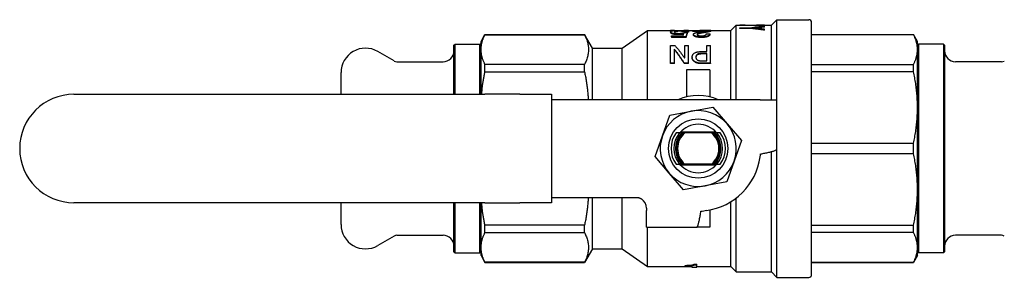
# Model space of a CAD drawing. Header units: millimetres. Extents: x 51 to 3583, y 14 to 356.
# Tile 2 of 3: x 202 to 384, y 308 to 356. Entities that reach past the tile are written whole.
import ezdxf

# ---------------------------------------------------------------- set-up
doc = ezdxf.new("R2010")
doc.units = ezdxf.units.MM
doc.layers.add('DETAIL', color=2, linetype='Continuous')

msp = doc.modelspace()

# ---------------------------------------------------------------- linework, layer by layer
at = {"layer": 'DETAIL'}
for p, q in [((340.97, 354.73), (341.97, 355.73)), ((341.97, 340.98), (341.97, 355.73)), ((341.97, 355.73), (347.87, 355.73)), ((313.47, 350.48), (318.11, 353.73)), ((318.11, 340.98), (318.11, 353.73)), ((318.11, 353.73), (323.24, 353.73)), ((323.08, 353.76), (322.39, 353.76)), ((322.39, 353.73), (322.39, 353.76)), ((323.08, 353.73), (323.08, 353.76)), ((325.67, 353.76), (324.92, 353.76)), ((324.92, 353.73), (324.92, 353.76)), ((324.92, 353.73), (326.51, 353.73)), ((325.67, 353.73), (325.67, 353.76)), ((326.51, 353.68), (326.51, 353.75)), ((326.51, 353.75), (329.8, 353.75)), ((329.8, 353.76), (328.7, 353.76)), ((328.7, 353.76), (328.7, 353.75)), ((329.8, 353.76), (329.8, 353.75)), ((329.8, 353.69), (329.8, 353.75)), ((329.8, 353.73), (333.47, 353.73)), ((333.47, 353.73), (334.47, 354.73)), ((333.47, 340.98), (333.47, 353.73)), ((334.47, 340.98), (334.47, 354.73)), ((334.47, 354.73), (338.67, 354.73)), ((335.16, 354.74), (335.16, 354.73)), ((335.16, 354.7), (337.19, 354.7)), ((335.16, 354.66), (335.16, 354.7)), ((337.19, 354.66), (335.16, 354.66)), ((335.16, 354.66), (335.16, 354.65)), ((337.19, 354.65), (335.16, 354.65)), ((335.16, 354.25), (337.19, 354.25)), ((335.16, 354.12), (335.16, 354.25)), ((337.19, 354.12), (335.16, 354.12)), ((335.16, 354.12), (335.16, 354.11)), ((337.19, 354.11), (335.16, 354.11)), ((337.19, 354.66), (337.19, 354.65)), ((337.19, 354.12), (337.19, 354.11)), ((339.66, 354.73), (339.66, 354.74)), ((339.66, 354.73), (339.66, 354.72)), ((339.66, 354.73), (340.97, 354.73)), ((339.66, 354.53), (339.66, 354.6)), ((339.66, 354.53), (339.66, 354.52)), ((339.66, 354.36), (339.66, 354.46)), ((339.66, 354.36), (339.66, 354.35)), ((339.66, 353.82), (339.66, 353.99)), ((339.66, 353.82), (339.66, 353.81)), ((340.97, 340.98), (340.97, 354.73)), ((348.37, 308.73), (348.37, 355.23)), ((287.47, 351.73), (288.19, 352.98)), ((288.19, 352.96), (288.19, 352.98)), ((288.19, 352.98), (306.53, 352.98)), ((288.19, 352.96), (306.53, 352.96)), ((306.53, 352.96), (306.53, 352.98)), ((307.97, 350.48), (306.53, 352.98)), ((322.39, 353.48), (322.39, 353.38)), ((322.54, 352.77), (324.65, 352.77)), ((322.54, 352.57), (322.54, 352.77)), ((325.22, 352.57), (322.54, 352.57)), ((322.54, 352.57), (322.54, 352.47)), ((325.22, 352.47), (322.54, 352.47)), ((323.75, 353.07), (323.75, 352.98)), ((324.05, 353.69), (324.05, 353.59)), ((324.83, 353.34), (325.44, 353.34)), ((325.67, 353.54), (324.99, 353.54)), ((324.99, 353.54), (324.99, 353.45)), ((325.67, 353.45), (324.99, 353.45)), ((325.22, 352.57), (325.22, 352.47)), ((325.44, 353.34), (325.44, 353.25)), ((325.67, 353.54), (325.67, 353.45)), ((329.04, 353.68), (326.51, 353.68)), ((326.51, 353.58), (326.51, 353.68)), ((328.51, 353.58), (326.51, 353.58)), ((326.59, 352.94), (326.59, 353.03)), ((328.07, 352.45), (328.07, 352.54)), ((328.28, 353.29), (328.28, 353.39)), ((328.96, 353.11), (329.65, 353.11)), ((329.65, 353.01), (329.65, 353.11)), ((329.8, 353.59), (329.8, 353.69)), ((348.37, 352.98), (367.15, 352.98)), ((367.15, 352.96), (348.37, 352.96)), ((367.15, 352.96), (367.15, 352.98)), ((367.87, 351.73), (367.15, 352.98)), ((282.47, 351.03), (282.67, 351.23)), ((282.47, 341.98), (282.47, 351.03)), ((282.67, 341.98), (282.67, 351.23)), ((282.67, 351.23), (287.27, 351.23)), ((287.27, 341.98), (287.27, 351.23)), ((287.47, 351.03), (287.27, 351.23)), ((287.47, 350.23), (287.47, 351.73)), ((287.47, 341.98), (287.47, 350.23)), ((307.97, 340.98), (307.97, 350.48)), ((307.97, 350.48), (313.47, 350.48)), ((313.47, 340.98), (313.47, 350.48)), ((322.39, 347.71), (322.39, 351)), ((322.39, 351), (323.14, 351)), ((323.08, 347.71), (323.08, 350.27)), ((323.11, 350.27), (323.08, 350.27)), ((323.11, 350.19), (323.08, 350.19)), ((323.11, 350.19), (323.11, 350.27)), ((324.99, 351), (325.67, 351)), ((324.99, 348.68), (324.99, 351)), ((325.67, 347.71), (325.67, 351)), ((329.04, 351), (329.72, 351)), ((329.04, 349.86), (329.04, 351)), ((329.72, 347.71), (329.72, 351)), ((367.87, 350.23), (367.87, 351.73)), ((367.87, 351.03), (368.07, 351.23)), ((367.87, 339.54), (367.87, 350.23)), ((368.07, 351.23), (368.07, 312.73)), ((372.67, 351.23), (368.07, 351.23)), ((372.67, 351.23), (372.67, 312.73)), ((372.87, 351.03), (372.67, 351.23)), ((372.87, 351.03), (372.87, 312.93)), ((271.47, 348.12), (268.42, 349.88)), ((324.95, 348.68), (324.99, 348.68)), ((326.36, 348.83), (326.36, 348.76)), ((328.09, 349.86), (329.04, 349.86)), ((328.26, 349.42), (328.26, 349.5)), ((329.04, 349.5), (328.26, 349.5)), ((329.04, 349.42), (328.26, 349.42)), ((329.04, 348.13), (329.04, 349.5)), ((271.97, 347.98), (280.47, 347.98)), ((306.53, 347.5), (288.19, 347.5)), ((288.19, 346.13), (288.19, 347.5)), ((306.53, 346.13), (306.53, 347.5)), ((323.08, 347.71), (322.39, 347.71)), ((322.39, 347.64), (322.39, 347.71)), ((323.08, 347.64), (322.39, 347.64)), ((323.08, 347.64), (323.08, 347.71)), ((324.57, 348.26), (324.57, 348.26)), ((325.67, 347.71), (324.92, 347.71)), ((324.92, 347.64), (324.92, 347.71)), ((325.67, 347.64), (324.92, 347.64)), ((329.62, 346.48), (325.32, 346.48)), ((325.32, 346.48), (325.32, 341.49)), ((325.67, 347.64), (325.67, 347.71)), ((329.72, 347.71), (328.06, 347.71)), ((328.06, 347.71), (328.06, 347.64)), ((329.72, 347.64), (328.06, 347.64)), ((328.26, 348.13), (329.04, 348.13)), ((329.62, 346.48), (329.62, 341.49)), ((329.72, 347.71), (329.72, 347.64)), ((348.37, 347.5), (367.15, 347.5)), ((367.15, 346.13), (367.15, 347.5)), ((383.36, 347.98), (374.87, 347.98)), ((261.67, 341.98), (261.67, 345.98)), ((288.19, 346.13), (306.53, 346.13)), ((367.15, 346.13), (348.37, 346.13)), ((212.47, 341.98), (288.19, 341.98)), ((294.61, 341.98), (288.19, 341.98)), ((294.61, 341.98), (300.47, 341.98)), ((300.47, 341.98), (300.47, 340.98)), ((312.52, 340.98), (300.47, 340.98)), ((300.47, 340.98), (300.47, 322.98)), ((317.02, 340.98), (312.52, 340.98)), ((338.87, 340.98), (317.02, 340.98)), ((326.19, 338.87), (330.17, 339.6)), ((330.17, 339.6), (332.79, 336.53)), ((338.87, 340.98), (341.97, 340.98)), ((341.97, 331.91), (341.97, 340.98)), ((367.87, 324.43), (367.87, 339.54)), ((320.87, 334.32), (322.22, 338.13)), ((322.22, 338.13), (326.19, 338.87)), ((332.79, 336.53), (335.42, 333.45)), ((319.52, 330.51), (320.87, 334.32)), ((323.4, 334.89), (323.4, 334.89)), ((324.43, 334.88), (324.03, 334.88)), ((330.77, 334.98), (324.17, 334.98)), ((329.92, 334.88), (325.01, 334.88)), ((330.91, 334.88), (330.51, 334.88)), ((331.53, 334.89), (331.54, 334.89)), ((335.42, 333.45), (334.07, 329.65)), ((348.37, 332.95), (367.15, 332.95)), ((367.15, 331.02), (367.15, 332.95)), ((322.14, 327.44), (319.52, 330.51)), ((340.97, 309.23), (340.97, 331.41)), ((341.97, 308.23), (341.97, 331.91)), ((367.15, 331.02), (348.37, 331.02)), ((323.4, 329.07), (323.4, 329.08)), ((324.43, 329.08), (324.03, 329.08)), ((324.17, 328.98), (330.77, 328.98)), ((329.92, 329.08), (325.01, 329.08)), ((330.91, 329.08), (330.51, 329.08)), ((331.54, 329.08), (331.53, 329.07)), ((334.07, 329.65), (332.72, 325.84)), ((324.77, 324.36), (322.14, 327.44)), ((328.74, 325.1), (324.77, 324.36)), ((332.72, 325.84), (328.74, 325.1)), ((300.47, 322.98), (312.52, 322.98)), ((300.47, 322.98), (300.47, 321.98)), ((307.97, 313.48), (307.97, 322.98)), ((312.52, 322.98), (315.97, 322.98)), ((313.47, 313.48), (313.47, 322.98)), ((367.87, 313.74), (367.87, 324.43)), ((288.19, 321.98), (212.47, 321.98)), ((261.67, 317.98), (261.67, 321.98)), ((282.47, 312.93), (282.47, 321.98)), ((282.67, 312.73), (282.67, 321.98)), ((287.27, 312.73), (287.27, 321.98)), ((287.47, 313.74), (287.47, 321.98)), ((288.19, 321.98), (294.61, 321.98)), ((300.47, 321.98), (294.61, 321.98)), ((333.47, 310.23), (333.47, 322.17)), ((334.47, 309.23), (334.47, 322.86)), ((317.97, 320.98), (317.97, 320.58)), ((317.97, 317.48), (317.97, 320.58)), ((329.62, 320.69), (329.62, 317.48)), ((306.53, 317.83), (288.19, 317.83)), ((288.19, 316.47), (288.19, 317.83)), ((306.53, 316.47), (306.53, 317.83)), ((317.97, 317.48), (327.2, 317.48)), ((318.11, 310.23), (318.11, 317.48)), ((329.62, 317.48), (327.2, 317.48)), ((348.37, 317.83), (367.15, 317.83)), ((367.15, 316.47), (367.15, 317.83)), ((271.47, 315.85), (268.42, 314.09)), ((271.97, 315.98), (280.47, 315.98)), ((288.19, 316.47), (306.53, 316.47)), ((367.15, 316.47), (348.37, 316.47)), ((383.36, 315.98), (374.87, 315.98)), ((282.47, 312.93), (282.67, 312.73)), ((282.67, 312.73), (287.27, 312.73)), ((287.47, 312.93), (287.27, 312.73)), ((287.47, 312.23), (287.47, 313.74)), ((287.47, 312.23), (288.19, 310.98)), ((307.97, 313.48), (306.53, 310.98)), ((307.97, 313.48), (313.47, 313.48)), ((313.47, 313.48), (318.11, 310.23)), ((367.87, 312.23), (367.15, 310.98)), ((367.87, 312.23), (367.87, 313.74)), ((367.87, 312.93), (368.07, 312.73)), ((372.67, 312.73), (368.07, 312.73)), ((372.87, 312.93), (372.67, 312.73)), ((306.53, 311.01), (288.19, 311.01)), ((288.19, 310.98), (288.19, 311.01)), ((288.19, 310.98), (306.53, 310.98)), ((306.53, 310.98), (306.53, 311.01)), ((318.11, 310.23), (326.32, 310.23)), ((325.06, 310.34), (325.06, 310.44)), ((325.06, 310.28), (325.06, 310.34)), ((326.32, 310.28), (325.06, 310.28)), ((326.32, 310.13), (326.32, 310.28)), ((326.71, 310.54), (326.71, 310.64)), ((326.71, 310.64), (327.19, 310.64)), ((326.71, 310.54), (327.19, 310.54)), ((327.19, 310.54), (327.19, 310.64)), ((327.19, 310.13), (327.19, 310.54)), ((327.19, 310.23), (333.47, 310.23)), ((333.47, 310.23), (334.47, 309.23)), ((348.37, 311.01), (367.15, 311.01)), ((348.37, 310.98), (367.15, 310.98)), ((367.15, 310.98), (367.15, 311.01)), ((326.32, 310.13), (327.19, 310.13)), ((334.47, 309.23), (340.97, 309.23)), ((340.97, 309.23), (341.97, 308.23)), ((341.97, 308.23), (347.87, 308.23))]:
    msp.add_line(p, q, dxfattribs=at)
at = {"layer": 'DETAIL', "flags": 128}
for points in [[(322.39, 353.48), (322.39, 353.5), (322.4, 353.52), (322.41, 353.54), (322.42, 353.56), (322.45, 353.58), (322.47, 353.6), (322.51, 353.62), (322.55, 353.63), (322.6, 353.65), (322.65, 353.66), (322.72, 353.68), (322.79, 353.69), (322.87, 353.7), (322.95, 353.71), (323.04, 353.72), (323.14, 353.73), (323.25, 353.73), (323.36, 353.74), (323.48, 353.74), (323.59, 353.75), (323.72, 353.75), (323.85, 353.75), (323.96, 353.75), (324.1, 353.75)], [(324.1, 353.75), (324.22, 353.75), (324.31, 353.75), (324.42, 353.75), (324.53, 353.75), (324.62, 353.75), (324.73, 353.74), (324.82, 353.74), (324.92, 353.73), (325, 353.73), (325.09, 353.72), (325.17, 353.71), (325.24, 353.71), (325.31, 353.7), (325.37, 353.69), (325.43, 353.68), (325.48, 353.66), (325.52, 353.65), (325.56, 353.64), (325.59, 353.62), (325.62, 353.61), (325.64, 353.59), (325.66, 353.58), (325.67, 353.56), (325.67, 353.54)], [(324.92, 353.76), (324.92, 353.76), (324.91, 353.76), (324.91, 353.76), (324.9, 353.75), (324.9, 353.75), (324.9, 353.75), (324.89, 353.75), (324.89, 353.75), (324.88, 353.75), (324.88, 353.75), (324.88, 353.75), (324.87, 353.75), (324.87, 353.75), (324.86, 353.75), (324.86, 353.75), (324.86, 353.74), (324.85, 353.74), (324.85, 353.74), (324.84, 353.74), (324.84, 353.74), (324.84, 353.74), (324.83, 353.74), (324.83, 353.74), (324.82, 353.74)], [(328.7, 353.76), (328.65, 353.76), (328.6, 353.76), (328.56, 353.76), (328.52, 353.76), (328.48, 353.76), (328.45, 353.76), (328.42, 353.76), (328.38, 353.76), (328.34, 353.76), (328.3, 353.76), (328.26, 353.76), (328.22, 353.76), (328.18, 353.75), (328.14, 353.75), (328.1, 353.75), (328.05, 353.75), (328.01, 353.75), (327.97, 353.75), (327.93, 353.75), (327.89, 353.75), (327.86, 353.75), (327.82, 353.75), (327.78, 353.75), (327.75, 353.75)], [(336.11, 354.73), (336.07, 354.73), (336.03, 354.73), (335.99, 354.73), (335.95, 354.74), (335.91, 354.74), (335.87, 354.74), (335.83, 354.74), (335.79, 354.74), (335.75, 354.74), (335.71, 354.74), (335.67, 354.74), (335.63, 354.74), (335.59, 354.74), (335.55, 354.74), (335.52, 354.74), (335.48, 354.74), (335.44, 354.74), (335.4, 354.74), (335.36, 354.74), (335.32, 354.74), (335.28, 354.74), (335.24, 354.74), (335.2, 354.74), (335.16, 354.74)], [(337.19, 354.7), (337.29, 354.7), (337.39, 354.71), (337.5, 354.71), (337.6, 354.71), (337.7, 354.71), (337.81, 354.72), (337.91, 354.72), (338.01, 354.72), (338.11, 354.72), (338.22, 354.73), (338.32, 354.73), (338.42, 354.73), (338.53, 354.73), (338.63, 354.73), (338.73, 354.73), (338.84, 354.74), (338.94, 354.74), (339.04, 354.74), (339.15, 354.74), (339.25, 354.74), (339.35, 354.74), (339.45, 354.74), (339.56, 354.74), (339.66, 354.74)], [(339.66, 354.53), (339.56, 354.53), (339.45, 354.54), (339.35, 354.55), (339.25, 354.55), (339.15, 354.56), (339.04, 354.57), (338.94, 354.57), (338.84, 354.58), (338.73, 354.58), (338.63, 354.59), (338.53, 354.6), (338.42, 354.6), (338.32, 354.61), (338.22, 354.61), (338.11, 354.62), (338.01, 354.62), (337.91, 354.63), (337.81, 354.63), (337.7, 354.64), (337.6, 354.64), (337.5, 354.65), (337.39, 354.65), (337.29, 354.66), (337.19, 354.66)], [(339.66, 354.52), (339.56, 354.52), (339.45, 354.53), (339.35, 354.54), (339.25, 354.54), (339.15, 354.55), (339.04, 354.56), (338.94, 354.56), (338.84, 354.57), (338.73, 354.57), (338.63, 354.58), (338.53, 354.59), (338.42, 354.59), (338.32, 354.6), (338.22, 354.6), (338.11, 354.61), (338.01, 354.61), (337.91, 354.62), (337.81, 354.62), (337.7, 354.63), (337.6, 354.63), (337.5, 354.64), (337.39, 354.64), (337.29, 354.65), (337.19, 354.65)], [(337.19, 354.25), (337.29, 354.26), (337.39, 354.27), (337.5, 354.28), (337.6, 354.29), (337.7, 354.3), (337.81, 354.31), (337.91, 354.32), (338.01, 354.33), (338.11, 354.34), (338.22, 354.34), (338.32, 354.35), (338.42, 354.36), (338.53, 354.37), (338.63, 354.38), (338.73, 354.39), (338.84, 354.4), (338.94, 354.41), (339.04, 354.41), (339.15, 354.42), (339.25, 354.43), (339.35, 354.44), (339.45, 354.45), (339.56, 354.46), (339.66, 354.46)], [(339.66, 353.82), (339.56, 353.83), (339.45, 353.85), (339.35, 353.86), (339.25, 353.87), (339.15, 353.89), (339.04, 353.9), (338.94, 353.91), (338.84, 353.93), (338.73, 353.94), (338.63, 353.95), (338.53, 353.97), (338.42, 353.98), (338.32, 353.99), (338.22, 354), (338.11, 354.02), (338.01, 354.03), (337.91, 354.04), (337.81, 354.05), (337.7, 354.06), (337.6, 354.08), (337.5, 354.09), (337.39, 354.1), (337.29, 354.11), (337.19, 354.12)], [(339.66, 353.81), (339.56, 353.82), (339.45, 353.84), (339.35, 353.85), (339.25, 353.86), (339.15, 353.88), (339.04, 353.89), (338.94, 353.9), (338.84, 353.92), (338.73, 353.93), (338.63, 353.94), (338.53, 353.96), (338.42, 353.97), (338.32, 353.98), (338.22, 353.99), (338.11, 354.01), (338.01, 354.02), (337.91, 354.03), (337.81, 354.04), (337.7, 354.05), (337.6, 354.07), (337.5, 354.08), (337.39, 354.09), (337.29, 354.1), (337.19, 354.11)], [(287.47, 350.23), (287.47, 350.34), (287.47, 350.46), (287.48, 350.57), (287.49, 350.69), (287.5, 350.8), (287.52, 350.91), (287.53, 351.03), (287.55, 351.14), (287.57, 351.26), (287.6, 351.37), (287.63, 351.48), (287.65, 351.6), (287.69, 351.71), (287.72, 351.83), (287.76, 351.94), (287.8, 352.05), (287.84, 352.17), (287.88, 352.28), (287.93, 352.39), (287.98, 352.51), (288.03, 352.62), (288.08, 352.73), (288.13, 352.85), (288.19, 352.96)], [(306.53, 352.96), (306.62, 352.77), (306.71, 352.57), (306.79, 352.38), (306.87, 352.18), (306.94, 351.99), (307, 351.8), (307.06, 351.6), (307.11, 351.41), (307.15, 351.21), (307.18, 351.02), (307.21, 350.82), (307.23, 350.63), (307.24, 350.43), (307.25, 350.24), (307.24, 350.04), (307.23, 349.85), (307.21, 349.65), (307.19, 349.45), (307.15, 349.26), (307.11, 349.06), (307.06, 348.87), (307.01, 348.67), (306.94, 348.47), (306.87, 348.28), (306.8, 348.08), (306.71, 347.89), (306.62, 347.69), (306.53, 347.5)], [(323.75, 353.07), (323.64, 353.07), (323.54, 353.08), (323.44, 353.08), (323.33, 353.09), (323.23, 353.1), (323.14, 353.11), (323.05, 353.13), (322.97, 353.14), (322.89, 353.16), (322.81, 353.18), (322.75, 353.2), (322.68, 353.22), (322.63, 353.24), (322.58, 353.26), (322.54, 353.28), (322.51, 353.31), (322.48, 353.33), (322.45, 353.35), (322.43, 353.37), (322.42, 353.39), (322.4, 353.42), (322.4, 353.44), (322.39, 353.45), (322.39, 353.48)], [(323.75, 352.98), (323.64, 352.98), (323.54, 352.98), (323.44, 352.98), (323.33, 352.99), (323.23, 353), (323.14, 353.01), (323.05, 353.03), (322.97, 353.04), (322.88, 353.06), (322.81, 353.08), (322.74, 353.1), (322.68, 353.12), (322.63, 353.14), (322.58, 353.16), (322.54, 353.19), (322.5, 353.21), (322.47, 353.23), (322.45, 353.25), (322.43, 353.27), (322.41, 353.3), (322.4, 353.32), (322.39, 353.34), (322.39, 353.36), (322.39, 353.38)], [(324.05, 353.69), (323.96, 353.69), (323.88, 353.69), (323.8, 353.69), (323.72, 353.69), (323.65, 353.68), (323.58, 353.68), (323.51, 353.67), (323.45, 353.66), (323.39, 353.66), (323.34, 353.65), (323.29, 353.64), (323.25, 353.63), (323.22, 353.62), (323.19, 353.61), (323.16, 353.6), (323.14, 353.58), (323.13, 353.57), (323.11, 353.56), (323.1, 353.55), (323.09, 353.53), (323.08, 353.52), (323.08, 353.51), (323.08, 353.49), (323.08, 353.47)], [(323.08, 353.47), (323.08, 353.46), (323.08, 353.45), (323.08, 353.43), (323.09, 353.42), (323.1, 353.41), (323.1, 353.39), (323.12, 353.38), (323.13, 353.36), (323.15, 353.35), (323.17, 353.33), (323.19, 353.32), (323.22, 353.31), (323.25, 353.29), (323.29, 353.28), (323.34, 353.27), (323.38, 353.25), (323.43, 353.24), (323.49, 353.23), (323.54, 353.23), (323.61, 353.22), (323.68, 353.21), (323.75, 353.21), (323.81, 353.21), (323.89, 353.21)], [(324.05, 353.59), (323.97, 353.59), (323.91, 353.59), (323.84, 353.59), (323.77, 353.59), (323.7, 353.59), (323.64, 353.58), (323.58, 353.58), (323.52, 353.57), (323.46, 353.57), (323.41, 353.56), (323.36, 353.55), (323.32, 353.55), (323.29, 353.54), (323.25, 353.53), (323.22, 353.52), (323.2, 353.51), (323.17, 353.5), (323.15, 353.49), (323.14, 353.48), (323.12, 353.47), (323.11, 353.46), (323.1, 353.45), (323.09, 353.44), (323.09, 353.42)], [(324.77, 353.17), (324.73, 353.16), (324.69, 353.15), (324.67, 353.15), (324.63, 353.14), (324.6, 353.13), (324.56, 353.13), (324.52, 353.12), (324.47, 353.11), (324.43, 353.11), (324.39, 353.1), (324.35, 353.1), (324.31, 353.09), (324.27, 353.09), (324.23, 353.09), (324.18, 353.08), (324.13, 353.08), (324.09, 353.08), (324.04, 353.08), (323.99, 353.07), (323.94, 353.07), (323.9, 353.07), (323.86, 353.07), (323.81, 353.07), (323.75, 353.07)], [(324.74, 353.07), (324.7, 353.06), (324.67, 353.05), (324.64, 353.04), (324.61, 353.04), (324.57, 353.03), (324.53, 353.02), (324.49, 353.02), (324.45, 353.01), (324.41, 353.01), (324.37, 353), (324.33, 353), (324.29, 352.99), (324.25, 352.99), (324.21, 352.99), (324.16, 352.98), (324.12, 352.98), (324.07, 352.98), (324.03, 352.98), (323.98, 352.98), (323.93, 352.98), (323.89, 352.98), (323.86, 352.98), (323.81, 352.98), (323.75, 352.98)], [(323.89, 353.21), (323.95, 353.21), (324, 353.21), (324.04, 353.21), (324.08, 353.21), (324.13, 353.21), (324.18, 353.21), (324.23, 353.22), (324.28, 353.22), (324.32, 353.23), (324.37, 353.23), (324.41, 353.24), (324.45, 353.24), (324.49, 353.25), (324.52, 353.26), (324.56, 353.26), (324.59, 353.27), (324.63, 353.28), (324.66, 353.29), (324.69, 353.3), (324.72, 353.31), (324.75, 353.32), (324.77, 353.32), (324.8, 353.33), (324.83, 353.34)], [(324.99, 353.54), (324.98, 353.56), (324.98, 353.57), (324.97, 353.58), (324.96, 353.59), (324.95, 353.6), (324.94, 353.61), (324.92, 353.61), (324.89, 353.62), (324.86, 353.63), (324.83, 353.64), (324.8, 353.65), (324.76, 353.65), (324.72, 353.66), (324.67, 353.67), (324.62, 353.67), (324.56, 353.68), (324.51, 353.68), (324.44, 353.68), (324.38, 353.69), (324.32, 353.69), (324.25, 353.69), (324.18, 353.69), (324.12, 353.69), (324.05, 353.69)], [(324.99, 353.45), (324.98, 353.46), (324.98, 353.47), (324.97, 353.48), (324.97, 353.49), (324.95, 353.5), (324.94, 353.51), (324.92, 353.52), (324.89, 353.52), (324.87, 353.53), (324.83, 353.54), (324.8, 353.55), (324.76, 353.56), (324.72, 353.56), (324.67, 353.57), (324.62, 353.57), (324.56, 353.58), (324.5, 353.58), (324.44, 353.58), (324.38, 353.59), (324.32, 353.59), (324.25, 353.59), (324.19, 353.59), (324.13, 353.59), (324.05, 353.59)], [(325.44, 353.34), (325.44, 353.32), (325.43, 353.29), (325.42, 353.27), (325.41, 353.24), (325.4, 353.21), (325.39, 353.18), (325.38, 353.15), (325.37, 353.12), (325.36, 353.09), (325.35, 353.06), (325.34, 353.03), (325.33, 353), (325.32, 352.97), (325.31, 352.93), (325.3, 352.9), (325.29, 352.87), (325.28, 352.83), (325.27, 352.79), (325.26, 352.76), (325.25, 352.72), (325.24, 352.68), (325.23, 352.65), (325.23, 352.61), (325.22, 352.57)], [(325.44, 353.25), (325.44, 353.22), (325.43, 353.19), (325.42, 353.17), (325.41, 353.14), (325.4, 353.11), (325.39, 353.09), (325.38, 353.06), (325.37, 353.03), (325.36, 353), (325.35, 352.97), (325.34, 352.94), (325.33, 352.9), (325.32, 352.87), (325.31, 352.84), (325.3, 352.8), (325.29, 352.77), (325.28, 352.73), (325.27, 352.7), (325.26, 352.66), (325.25, 352.63), (325.24, 352.59), (325.23, 352.55), (325.23, 352.51), (325.22, 352.47)], [(326.59, 353.03), (326.59, 353.06), (326.6, 353.09), (326.61, 353.11), (326.63, 353.14), (326.66, 353.16), (326.69, 353.18), (326.72, 353.21), (326.76, 353.23), (326.81, 353.25), (326.86, 353.27), (326.92, 353.29), (326.98, 353.3), (327.04, 353.32), (327.1, 353.34), (327.18, 353.35), (327.25, 353.37), (327.32, 353.38), (327.38, 353.4), (327.45, 353.41), (327.53, 353.43), (327.6, 353.44), (327.66, 353.45), (327.73, 353.46), (327.82, 353.48)], [(328.07, 352.54), (327.96, 352.54), (327.86, 352.54), (327.76, 352.55), (327.65, 352.56), (327.55, 352.56), (327.46, 352.58), (327.37, 352.59), (327.27, 352.61), (327.19, 352.62), (327.11, 352.64), (327.03, 352.67), (326.96, 352.69), (326.9, 352.72), (326.84, 352.74), (326.79, 352.77), (326.74, 352.8), (326.7, 352.83), (326.67, 352.86), (326.65, 352.89), (326.62, 352.92), (326.61, 352.95), (326.6, 352.98), (326.59, 353), (326.59, 353.03)], [(328.07, 352.45), (327.96, 352.45), (327.87, 352.45), (327.76, 352.46), (327.66, 352.46), (327.56, 352.47), (327.46, 352.48), (327.37, 352.49), (327.28, 352.51), (327.19, 352.53), (327.11, 352.55), (327.03, 352.57), (326.96, 352.6), (326.89, 352.62), (326.84, 352.65), (326.79, 352.68), (326.74, 352.71), (326.7, 352.73), (326.67, 352.76), (326.65, 352.79), (326.62, 352.82), (326.61, 352.85), (326.6, 352.88), (326.59, 352.91), (326.59, 352.94)], [(328.28, 353.39), (328.2, 353.38), (328.14, 353.37), (328.09, 353.36), (328.03, 353.35), (327.98, 353.34), (327.91, 353.33), (327.85, 353.31), (327.79, 353.3), (327.73, 353.29), (327.68, 353.27), (327.63, 353.26), (327.59, 353.25), (327.54, 353.23), (327.49, 353.21), (327.45, 353.2), (327.42, 353.18), (327.38, 353.16), (327.36, 353.15), (327.33, 353.13), (327.31, 353.11), (327.3, 353.09), (327.29, 353.07), (327.28, 353.05), (327.28, 353.02)], [(327.28, 353.02), (327.28, 353), (327.28, 352.99), (327.29, 352.98), (327.3, 352.96), (327.31, 352.94), (327.32, 352.93), (327.34, 352.91), (327.35, 352.89), (327.38, 352.88), (327.4, 352.86), (327.43, 352.84), (327.46, 352.83), (327.5, 352.81), (327.54, 352.8), (327.58, 352.79), (327.63, 352.78), (327.68, 352.77), (327.73, 352.76), (327.79, 352.75), (327.85, 352.75), (327.91, 352.75), (327.96, 352.74), (328.02, 352.74), (328.08, 352.74)], [(328.28, 353.29), (328.21, 353.28), (328.15, 353.27), (328.11, 353.26), (328.06, 353.25), (328, 353.25), (327.95, 353.23), (327.89, 353.22), (327.83, 353.21), (327.78, 353.2), (327.73, 353.19), (327.68, 353.18), (327.64, 353.16), (327.6, 353.15), (327.55, 353.14), (327.51, 353.12), (327.47, 353.11), (327.44, 353.09), (327.41, 353.08), (327.38, 353.06), (327.35, 353.05), (327.33, 353.03), (327.31, 353.01), (327.3, 352.99), (327.29, 352.97)], [(327.82, 353.48), (327.88, 353.49), (327.94, 353.5), (328, 353.5), (328.05, 353.51), (328.13, 353.53), (328.19, 353.54), (328.24, 353.54), (328.28, 353.55), (328.34, 353.56), (328.39, 353.57), (328.45, 353.57), (328.5, 353.58), (328.55, 353.59), (328.6, 353.6), (328.65, 353.61), (328.7, 353.62), (328.75, 353.62), (328.79, 353.63), (328.84, 353.64), (328.88, 353.65), (328.92, 353.66), (328.95, 353.67), (328.99, 353.67), (329.04, 353.68)], [(329.65, 353.11), (329.64, 353.08), (329.63, 353.05), (329.62, 353.02), (329.6, 352.99), (329.58, 352.95), (329.56, 352.92), (329.52, 352.89), (329.49, 352.86), (329.45, 352.83), (329.4, 352.79), (329.34, 352.76), (329.28, 352.73), (329.2, 352.7), (329.13, 352.67), (329.04, 352.65), (328.95, 352.63), (328.85, 352.6), (328.75, 352.59), (328.65, 352.57), (328.54, 352.56), (328.42, 352.55), (328.3, 352.55), (328.2, 352.54), (328.07, 352.54)], [(329.65, 353.01), (329.64, 352.98), (329.63, 352.95), (329.62, 352.92), (329.6, 352.89), (329.58, 352.86), (329.56, 352.83), (329.52, 352.79), (329.49, 352.76), (329.44, 352.73), (329.4, 352.7), (329.34, 352.67), (329.28, 352.64), (329.2, 352.61), (329.12, 352.58), (329.04, 352.55), (328.95, 352.53), (328.85, 352.51), (328.75, 352.49), (328.65, 352.48), (328.54, 352.47), (328.42, 352.46), (328.29, 352.45), (328.2, 352.45), (328.07, 352.45)], [(328.08, 352.74), (328.16, 352.74), (328.23, 352.75), (328.3, 352.75), (328.37, 352.76), (328.44, 352.77), (328.5, 352.78), (328.56, 352.79), (328.62, 352.81), (328.67, 352.82), (328.72, 352.84), (328.76, 352.86), (328.8, 352.87), (328.83, 352.89), (328.86, 352.91), (328.88, 352.93), (328.9, 352.95), (328.92, 352.97), (328.93, 352.99), (328.94, 353.01), (328.95, 353.03), (328.95, 353.05), (328.96, 353.07), (328.96, 353.09), (328.96, 353.11)], [(329.8, 353.69), (329.75, 353.68), (329.71, 353.67), (329.68, 353.66), (329.63, 353.65), (329.58, 353.64), (329.53, 353.62), (329.47, 353.61), (329.42, 353.6), (329.36, 353.59), (329.3, 353.57), (329.23, 353.56), (329.17, 353.55), (329.11, 353.54), (329.02, 353.52), (328.96, 353.51), (328.89, 353.5), (328.81, 353.48), (328.74, 353.47), (328.68, 353.46), (328.6, 353.45), (328.5, 353.43), (328.43, 353.42), (328.37, 353.41), (328.28, 353.39)], [(329.8, 353.59), (329.75, 353.58), (329.71, 353.57), (329.68, 353.56), (329.63, 353.55), (329.58, 353.54), (329.53, 353.52), (329.48, 353.51), (329.42, 353.5), (329.36, 353.49), (329.3, 353.47), (329.23, 353.46), (329.17, 353.45), (329.11, 353.44), (329.03, 353.42), (328.96, 353.41), (328.9, 353.4), (328.82, 353.38), (328.74, 353.37), (328.67, 353.36), (328.6, 353.35), (328.5, 353.33), (328.43, 353.32), (328.36, 353.31), (328.28, 353.29)], [(367.87, 350.23), (367.87, 350.34), (367.86, 350.46), (367.86, 350.57), (367.85, 350.69), (367.84, 350.8), (367.82, 350.91), (367.8, 351.03), (367.78, 351.14), (367.76, 351.26), (367.74, 351.37), (367.71, 351.48), (367.68, 351.6), (367.65, 351.71), (367.62, 351.83), (367.58, 351.94), (367.54, 352.05), (367.5, 352.17), (367.46, 352.28), (367.41, 352.39), (367.36, 352.51), (367.31, 352.62), (367.26, 352.73), (367.2, 352.85), (367.15, 352.96)], [(288.19, 347.5), (288.13, 347.61), (288.08, 347.73), (288.03, 347.84), (287.98, 347.95), (287.93, 348.07), (287.88, 348.18), (287.84, 348.29), (287.8, 348.41), (287.76, 348.52), (287.72, 348.63), (287.69, 348.75), (287.65, 348.86), (287.63, 348.98), (287.6, 349.09), (287.57, 349.2), (287.55, 349.32), (287.53, 349.43), (287.52, 349.54), (287.5, 349.66), (287.49, 349.77), (287.48, 349.89), (287.47, 350), (287.47, 350.12), (287.47, 350.23)], [(324.92, 347.71), (324.85, 347.83), (324.77, 347.95), (324.69, 348.06), (324.62, 348.18), (324.54, 348.29), (324.47, 348.41), (324.39, 348.52), (324.32, 348.63), (324.24, 348.74), (324.17, 348.85), (324.09, 348.96), (324.02, 349.07), (323.94, 349.17), (323.86, 349.28), (323.79, 349.38), (323.71, 349.48), (323.64, 349.59), (323.56, 349.69), (323.49, 349.79), (323.41, 349.89), (323.34, 349.98), (323.26, 350.08), (323.19, 350.18), (323.11, 350.27)], [(324.92, 347.64), (324.85, 347.76), (324.77, 347.87), (324.69, 347.99), (324.62, 348.1), (324.54, 348.22), (324.47, 348.33), (324.39, 348.44), (324.32, 348.55), (324.24, 348.66), (324.17, 348.77), (324.09, 348.88), (324.02, 348.99), (323.94, 349.09), (323.86, 349.2), (323.79, 349.3), (323.71, 349.4), (323.64, 349.51), (323.56, 349.61), (323.49, 349.71), (323.41, 349.8), (323.34, 349.9), (323.26, 350), (323.19, 350.09), (323.11, 350.19)], [(323.14, 351), (323.22, 350.92), (323.29, 350.84), (323.37, 350.75), (323.44, 350.66), (323.52, 350.57), (323.6, 350.48), (323.67, 350.39), (323.75, 350.3), (323.82, 350.21), (323.9, 350.11), (323.97, 350.02), (324.05, 349.92), (324.12, 349.82), (324.2, 349.72), (324.27, 349.62), (324.35, 349.52), (324.42, 349.42), (324.5, 349.32), (324.58, 349.21), (324.65, 349.11), (324.73, 349), (324.8, 348.9), (324.88, 348.79), (324.95, 348.68)], [(367.15, 347.5), (367.2, 347.61), (367.26, 347.73), (367.31, 347.84), (367.36, 347.95), (367.41, 348.07), (367.46, 348.18), (367.5, 348.29), (367.54, 348.41), (367.58, 348.52), (367.62, 348.63), (367.65, 348.75), (367.68, 348.86), (367.71, 348.98), (367.74, 349.09), (367.76, 349.2), (367.78, 349.32), (367.8, 349.43), (367.82, 349.54), (367.84, 349.66), (367.85, 349.77), (367.86, 349.89), (367.86, 350), (367.87, 350.12), (367.87, 350.23)], [(326.36, 348.83), (326.37, 348.91), (326.37, 348.98), (326.39, 349.05), (326.41, 349.12), (326.43, 349.19), (326.47, 349.26), (326.51, 349.32), (326.56, 349.38), (326.62, 349.44), (326.68, 349.5), (326.75, 349.55), (326.83, 349.6), (326.91, 349.64), (327, 349.68), (327.1, 349.72), (327.2, 349.75), (327.3, 349.78), (327.42, 349.8), (327.52, 349.82), (327.63, 349.83), (327.75, 349.84), (327.86, 349.85), (327.96, 349.86), (328.09, 349.86)], [(328.06, 347.71), (327.93, 347.71), (327.83, 347.72), (327.72, 347.73), (327.6, 347.74), (327.49, 347.76), (327.39, 347.78), (327.28, 347.81), (327.18, 347.84), (327.08, 347.87), (326.99, 347.92), (326.9, 347.96), (326.82, 348.02), (326.74, 348.07), (326.67, 348.13), (326.61, 348.2), (326.55, 348.26), (326.5, 348.33), (326.46, 348.4), (326.43, 348.47), (326.4, 348.54), (326.38, 348.62), (326.37, 348.69), (326.37, 348.75), (326.36, 348.83)], [(328.06, 347.64), (327.94, 347.64), (327.83, 347.64), (327.72, 347.65), (327.61, 347.67), (327.5, 347.68), (327.39, 347.71), (327.28, 347.73), (327.18, 347.77), (327.08, 347.8), (326.99, 347.84), (326.9, 347.89), (326.82, 347.94), (326.74, 348), (326.67, 348.06), (326.6, 348.12), (326.55, 348.19), (326.5, 348.26), (326.46, 348.32), (326.43, 348.4), (326.4, 348.47), (326.38, 348.54), (326.37, 348.62), (326.37, 348.68), (326.36, 348.76)], [(328.26, 349.5), (328.17, 349.5), (328.09, 349.49), (328.03, 349.49), (327.94, 349.49), (327.87, 349.48), (327.79, 349.47), (327.71, 349.46), (327.64, 349.45), (327.57, 349.43), (327.49, 349.41), (327.43, 349.39), (327.36, 349.36), (327.3, 349.33), (327.25, 349.3), (327.2, 349.26), (327.16, 349.22), (327.13, 349.18), (327.11, 349.13), (327.09, 349.08), (327.07, 349.03), (327.06, 348.98), (327.05, 348.93), (327.05, 348.89), (327.05, 348.83)], [(328.26, 349.42), (328.17, 349.42), (328.09, 349.41), (328.02, 349.41), (327.95, 349.41), (327.88, 349.4), (327.81, 349.39), (327.73, 349.38), (327.65, 349.37), (327.58, 349.35), (327.51, 349.34), (327.45, 349.32), (327.38, 349.29), (327.32, 349.26), (327.26, 349.23), (327.22, 349.19), (327.18, 349.15), (327.14, 349.11), (327.12, 349.07), (327.1, 349.03), (327.08, 348.98), (327.07, 348.93), (327.06, 348.88), (327.05, 348.84), (327.05, 348.8)], [(327.05, 348.83), (327.05, 348.78), (327.05, 348.73), (327.06, 348.68), (327.07, 348.63), (327.09, 348.58), (327.11, 348.53), (327.13, 348.48), (327.16, 348.44), (327.2, 348.39), (327.25, 348.35), (327.3, 348.31), (327.36, 348.28), (327.43, 348.25), (327.49, 348.22), (327.57, 348.2), (327.64, 348.19), (327.72, 348.17), (327.79, 348.16), (327.87, 348.15), (327.95, 348.14), (328.03, 348.14), (328.09, 348.13), (328.17, 348.13), (328.26, 348.13)], [(287.57, 341.98), (287.59, 342.16), (287.6, 342.33), (287.62, 342.5), (287.64, 342.68), (287.66, 342.85), (287.68, 343.02), (287.7, 343.2), (287.72, 343.37), (287.74, 343.54), (287.76, 343.72), (287.79, 343.89), (287.81, 344.06), (287.84, 344.24), (287.87, 344.41), (287.9, 344.58), (287.93, 344.76), (287.96, 344.93), (287.99, 345.1), (288.02, 345.27), (288.05, 345.45), (288.08, 345.62), (288.12, 345.79), (288.15, 345.96), (288.19, 346.13)], [(306.53, 346.13), (306.57, 345.92), (306.61, 345.71), (306.66, 345.49), (306.7, 345.28), (306.74, 345.06), (306.77, 344.85), (306.81, 344.64), (306.85, 344.42), (306.88, 344.21), (306.91, 343.99), (306.94, 343.78), (306.97, 343.56), (307, 343.35), (307.03, 343.13), (307.05, 342.92), (307.08, 342.7), (307.1, 342.49), (307.12, 342.27), (307.14, 342.06), (307.16, 341.84), (307.17, 341.63), (307.19, 341.41), (307.2, 341.2), (307.21, 340.98)], [(367.87, 339.54), (367.87, 339.82), (367.86, 340.09), (367.86, 340.37), (367.85, 340.64), (367.84, 340.92), (367.82, 341.19), (367.8, 341.47), (367.78, 341.74), (367.76, 342.02), (367.74, 342.29), (367.71, 342.57), (367.68, 342.84), (367.65, 343.12), (367.62, 343.39), (367.58, 343.67), (367.54, 343.94), (367.5, 344.22), (367.46, 344.49), (367.41, 344.77), (367.36, 345.04), (367.31, 345.32), (367.26, 345.59), (367.2, 345.86), (367.15, 346.13)], [(367.15, 332.95), (367.2, 333.22), (367.26, 333.49), (367.31, 333.77), (367.36, 334.04), (367.41, 334.32), (367.46, 334.59), (367.5, 334.87), (367.54, 335.14), (367.58, 335.41), (367.62, 335.69), (367.65, 335.96), (367.68, 336.24), (367.71, 336.51), (367.74, 336.79), (367.76, 337.06), (367.78, 337.34), (367.8, 337.61), (367.82, 337.89), (367.84, 338.16), (367.85, 338.44), (367.86, 338.71), (367.86, 338.99), (367.87, 339.27), (367.87, 339.54)], [(324.1, 334.9), (324.07, 334.9), (324.04, 334.9), (324.01, 334.9), (323.99, 334.9), (323.96, 334.9), (323.93, 334.9), (323.9, 334.9), (323.87, 334.9), (323.85, 334.9), (323.82, 334.9), (323.79, 334.9), (323.76, 334.9), (323.73, 334.9), (323.7, 334.9), (323.67, 334.9), (323.64, 334.9), (323.61, 334.9), (323.58, 334.9), (323.55, 334.9), (323.52, 334.9), (323.49, 334.9), (323.46, 334.9), (323.43, 334.89), (323.4, 334.89)], [(324.03, 334.88), (324, 334.88), (323.97, 334.88), (323.95, 334.88), (323.92, 334.88), (323.9, 334.88), (323.87, 334.88), (323.84, 334.88), (323.82, 334.88), (323.79, 334.89), (323.76, 334.89), (323.74, 334.89), (323.71, 334.89), (323.69, 334.89), (323.66, 334.89), (323.63, 334.89), (323.61, 334.89), (323.58, 334.89), (323.56, 334.89), (323.53, 334.89), (323.5, 334.89), (323.48, 334.89), (323.45, 334.89), (323.43, 334.89), (323.4, 334.89)], [(324.72, 334.89), (324.7, 334.89), (324.69, 334.89), (324.68, 334.88), (324.67, 334.88), (324.66, 334.88), (324.64, 334.88), (324.63, 334.88), (324.62, 334.88), (324.61, 334.88), (324.6, 334.88), (324.58, 334.88), (324.57, 334.88), (324.56, 334.88), (324.55, 334.88), (324.54, 334.88), (324.53, 334.88), (324.51, 334.88), (324.5, 334.88), (324.49, 334.88), (324.48, 334.88), (324.47, 334.88), (324.45, 334.88), (324.44, 334.88), (324.43, 334.88)], [(325.01, 334.88), (325, 334.88), (324.99, 334.88), (324.98, 334.88), (324.96, 334.88), (324.95, 334.88), (324.94, 334.88), (324.93, 334.88), (324.91, 334.88), (324.9, 334.88), (324.89, 334.88), (324.88, 334.88), (324.86, 334.88), (324.85, 334.88), (324.84, 334.88), (324.83, 334.88), (324.81, 334.88), (324.8, 334.88), (324.79, 334.88), (324.78, 334.88), (324.77, 334.88), (324.75, 334.88), (324.74, 334.88), (324.73, 334.89), (324.72, 334.89)], [(330.22, 334.89), (330.21, 334.89), (330.2, 334.88), (330.18, 334.88), (330.17, 334.88), (330.16, 334.88), (330.15, 334.88), (330.13, 334.88), (330.12, 334.88), (330.11, 334.88), (330.1, 334.88), (330.09, 334.88), (330.07, 334.88), (330.06, 334.88), (330.05, 334.88), (330.04, 334.88), (330.02, 334.88), (330.01, 334.88), (330, 334.88), (329.99, 334.88), (329.97, 334.88), (329.96, 334.88), (329.95, 334.88), (329.94, 334.88), (329.92, 334.88)], [(330.51, 334.88), (330.49, 334.88), (330.48, 334.88), (330.47, 334.88), (330.46, 334.88), (330.45, 334.88), (330.44, 334.88), (330.42, 334.88), (330.41, 334.88), (330.4, 334.88), (330.39, 334.88), (330.38, 334.88), (330.36, 334.88), (330.35, 334.88), (330.34, 334.88), (330.33, 334.88), (330.32, 334.88), (330.3, 334.88), (330.29, 334.88), (330.28, 334.88), (330.27, 334.88), (330.26, 334.88), (330.24, 334.89), (330.23, 334.89), (330.22, 334.89)], [(331.53, 334.89), (331.5, 334.89), (331.47, 334.9), (331.44, 334.9), (331.41, 334.9), (331.38, 334.9), (331.35, 334.9), (331.32, 334.9), (331.29, 334.9), (331.26, 334.9), (331.24, 334.9), (331.21, 334.9), (331.18, 334.9), (331.15, 334.9), (331.12, 334.9), (331.09, 334.9), (331.06, 334.9), (331.03, 334.9), (331.01, 334.9), (330.98, 334.9), (330.95, 334.9), (330.92, 334.9), (330.89, 334.9), (330.87, 334.9), (330.84, 334.9)], [(331.54, 334.89), (331.51, 334.89), (331.49, 334.89), (331.46, 334.89), (331.43, 334.89), (331.41, 334.89), (331.38, 334.89), (331.36, 334.89), (331.33, 334.89), (331.3, 334.89), (331.28, 334.89), (331.25, 334.89), (331.23, 334.89), (331.2, 334.89), (331.17, 334.89), (331.15, 334.89), (331.12, 334.88), (331.09, 334.88), (331.07, 334.88), (331.04, 334.88), (331.02, 334.88), (330.99, 334.88), (330.96, 334.88), (330.94, 334.88), (330.91, 334.88)], [(338.98, 330.98), (339.18, 331.02), (339.37, 331.06), (339.57, 331.1), (339.76, 331.14), (339.95, 331.18), (340.13, 331.21), (340.31, 331.25), (340.48, 331.29), (340.65, 331.33), (340.81, 331.37), (340.96, 331.41), (341.1, 331.45), (341.23, 331.49), (341.36, 331.52), (341.47, 331.56), (341.57, 331.6), (341.66, 331.64), (341.74, 331.68), (341.81, 331.72), (341.87, 331.76), (341.91, 331.79), (341.94, 331.83), (341.96, 331.87), (341.97, 331.91)], [(367.87, 324.43), (367.87, 324.7), (367.86, 324.97), (367.86, 325.25), (367.85, 325.52), (367.84, 325.8), (367.82, 326.08), (367.8, 326.35), (367.78, 326.63), (367.76, 326.9), (367.74, 327.18), (367.71, 327.45), (367.68, 327.73), (367.65, 328), (367.62, 328.28), (367.58, 328.55), (367.54, 328.83), (367.5, 329.1), (367.46, 329.38), (367.41, 329.65), (367.36, 329.93), (367.31, 330.2), (367.26, 330.47), (367.2, 330.75), (367.15, 331.02)], [(323.4, 329.08), (323.43, 329.08), (323.45, 329.08), (323.48, 329.08), (323.5, 329.08), (323.53, 329.08), (323.56, 329.08), (323.58, 329.08), (323.61, 329.08), (323.63, 329.08), (323.66, 329.08), (323.69, 329.08), (323.71, 329.08), (323.74, 329.08), (323.76, 329.08), (323.79, 329.08), (323.82, 329.08), (323.84, 329.08), (323.87, 329.08), (323.9, 329.08), (323.92, 329.08), (323.95, 329.08), (323.97, 329.08), (324, 329.08), (324.03, 329.08)], [(323.4, 329.07), (323.43, 329.07), (323.46, 329.07), (323.49, 329.07), (323.52, 329.07), (323.55, 329.07), (323.58, 329.07), (323.61, 329.07), (323.64, 329.07), (323.67, 329.07), (323.7, 329.07), (323.73, 329.07), (323.76, 329.07), (323.79, 329.07), (323.82, 329.07), (323.85, 329.07), (323.87, 329.07), (323.9, 329.07), (323.93, 329.07), (323.96, 329.07), (323.99, 329.07), (324.01, 329.07), (324.04, 329.07), (324.07, 329.07), (324.1, 329.07)], [(324.43, 329.08), (324.44, 329.08), (324.45, 329.08), (324.47, 329.08), (324.48, 329.08), (324.49, 329.08), (324.5, 329.08), (324.51, 329.08), (324.53, 329.08), (324.54, 329.08), (324.55, 329.08), (324.56, 329.08), (324.57, 329.08), (324.58, 329.08), (324.6, 329.08), (324.61, 329.08), (324.62, 329.08), (324.63, 329.08), (324.64, 329.08), (324.66, 329.08), (324.67, 329.08), (324.68, 329.08), (324.69, 329.08), (324.7, 329.08), (324.72, 329.08)], [(324.72, 329.08), (324.73, 329.08), (324.74, 329.08), (324.75, 329.08), (324.77, 329.08), (324.78, 329.08), (324.79, 329.08), (324.8, 329.08), (324.81, 329.08), (324.83, 329.08), (324.84, 329.08), (324.85, 329.08), (324.86, 329.08), (324.88, 329.08), (324.89, 329.08), (324.9, 329.08), (324.91, 329.08), (324.93, 329.08), (324.94, 329.08), (324.95, 329.08), (324.96, 329.08), (324.98, 329.08), (324.99, 329.08), (325, 329.08), (325.01, 329.08)], [(329.92, 329.08), (329.94, 329.08), (329.95, 329.08), (329.96, 329.08), (329.97, 329.08), (329.99, 329.08), (330, 329.08), (330.01, 329.08), (330.02, 329.08), (330.04, 329.08), (330.05, 329.08), (330.06, 329.08), (330.07, 329.08), (330.09, 329.08), (330.1, 329.08), (330.11, 329.08), (330.12, 329.08), (330.13, 329.08), (330.15, 329.08), (330.16, 329.08), (330.17, 329.08), (330.18, 329.08), (330.2, 329.08), (330.21, 329.08), (330.22, 329.08)], [(330.22, 329.08), (330.23, 329.08), (330.24, 329.08), (330.26, 329.08), (330.27, 329.08), (330.28, 329.08), (330.29, 329.08), (330.3, 329.08), (330.32, 329.08), (330.33, 329.08), (330.34, 329.08), (330.35, 329.08), (330.36, 329.08), (330.38, 329.08), (330.39, 329.08), (330.4, 329.08), (330.41, 329.08), (330.42, 329.08), (330.44, 329.08), (330.45, 329.08), (330.46, 329.08), (330.47, 329.08), (330.48, 329.08), (330.49, 329.08), (330.51, 329.08)], [(330.84, 329.07), (330.87, 329.07), (330.89, 329.07), (330.92, 329.07), (330.95, 329.07), (330.98, 329.07), (331.01, 329.07), (331.03, 329.07), (331.06, 329.07), (331.09, 329.07), (331.12, 329.07), (331.15, 329.07), (331.18, 329.07), (331.21, 329.07), (331.24, 329.07), (331.26, 329.07), (331.29, 329.07), (331.32, 329.07), (331.35, 329.07), (331.38, 329.07), (331.41, 329.07), (331.44, 329.07), (331.47, 329.07), (331.5, 329.07), (331.53, 329.07)], [(330.91, 329.08), (330.94, 329.08), (330.96, 329.08), (330.99, 329.08), (331.02, 329.08), (331.04, 329.08), (331.07, 329.08), (331.09, 329.08), (331.12, 329.08), (331.15, 329.08), (331.17, 329.08), (331.2, 329.08), (331.23, 329.08), (331.25, 329.08), (331.28, 329.08), (331.3, 329.08), (331.33, 329.08), (331.36, 329.08), (331.38, 329.08), (331.41, 329.08), (331.43, 329.08), (331.46, 329.08), (331.49, 329.08), (331.51, 329.08), (331.54, 329.08)], [(307.21, 322.98), (307.2, 322.77), (307.19, 322.55), (307.17, 322.34), (307.16, 322.12), (307.14, 321.91), (307.12, 321.69), (307.1, 321.48), (307.08, 321.26), (307.05, 321.05), (307.03, 320.83), (307, 320.62), (306.97, 320.4), (306.94, 320.19), (306.91, 319.97), (306.88, 319.76), (306.85, 319.54), (306.81, 319.33), (306.77, 319.11), (306.74, 318.9), (306.7, 318.69), (306.66, 318.47), (306.61, 318.26), (306.57, 318.04), (306.53, 317.83)], [(315.97, 322.98), (316.01, 322.98), (316.06, 322.98), (316.11, 322.98), (316.15, 322.97), (316.2, 322.97), (316.24, 322.96), (316.29, 322.96), (316.33, 322.95), (316.38, 322.94), (316.42, 322.93), (316.47, 322.92), (316.51, 322.91), (316.56, 322.9), (316.6, 322.88), (316.64, 322.87), (316.69, 322.85), (316.73, 322.83), (316.77, 322.82), (316.81, 322.8), (316.85, 322.78), (316.9, 322.76), (316.94, 322.73), (316.98, 322.71), (317.02, 322.69)], [(367.15, 317.83), (367.2, 318.11), (367.26, 318.38), (367.31, 318.65), (367.36, 318.93), (367.41, 319.2), (367.46, 319.48), (367.5, 319.75), (367.54, 320.02), (367.58, 320.3), (367.62, 320.57), (367.65, 320.85), (367.68, 321.12), (367.71, 321.4), (367.74, 321.67), (367.76, 321.95), (367.78, 322.22), (367.8, 322.5), (367.82, 322.77), (367.84, 323.05), (367.85, 323.32), (367.86, 323.6), (367.86, 323.87), (367.87, 324.15), (367.87, 324.43)], [(288.19, 317.83), (288.15, 318), (288.12, 318.18), (288.08, 318.35), (288.05, 318.52), (288.02, 318.69), (287.99, 318.87), (287.95, 319.04), (287.92, 319.21), (287.9, 319.39), (287.87, 319.56), (287.84, 319.73), (287.81, 319.9), (287.79, 320.08), (287.76, 320.25), (287.74, 320.42), (287.72, 320.6), (287.7, 320.77), (287.67, 320.94), (287.66, 321.12), (287.64, 321.29), (287.62, 321.46), (287.6, 321.64), (287.59, 321.81), (287.57, 321.98)], [(327.2, 317.48), (327.23, 317.49), (327.26, 317.51), (327.29, 317.54), (327.33, 317.58), (327.36, 317.64), (327.39, 317.7), (327.42, 317.78), (327.45, 317.87), (327.49, 317.97), (327.52, 318.08), (327.55, 318.2), (327.58, 318.33), (327.61, 318.47), (327.65, 318.62), (327.68, 318.77), (327.71, 318.93), (327.74, 319.1), (327.78, 319.28), (327.81, 319.46), (327.84, 319.64), (327.87, 319.83), (327.9, 320.02), (327.94, 320.22), (327.97, 320.41)], [(287.47, 313.74), (287.47, 313.85), (287.47, 313.96), (287.48, 314.08), (287.49, 314.19), (287.5, 314.31), (287.52, 314.42), (287.53, 314.53), (287.55, 314.65), (287.57, 314.76), (287.6, 314.88), (287.63, 314.99), (287.65, 315.1), (287.69, 315.22), (287.72, 315.33), (287.76, 315.45), (287.8, 315.56), (287.84, 315.67), (287.88, 315.79), (287.93, 315.9), (287.98, 316.02), (288.03, 316.13), (288.08, 316.24), (288.13, 316.35), (288.19, 316.47)], [(306.53, 316.47), (306.62, 316.27), (306.71, 316.08), (306.79, 315.89), (306.87, 315.69), (306.94, 315.5), (307, 315.3), (307.06, 315.11), (307.11, 314.91), (307.15, 314.72), (307.18, 314.52), (307.21, 314.33), (307.23, 314.13), (307.24, 313.94), (307.25, 313.74), (307.24, 313.55), (307.23, 313.35), (307.21, 313.16), (307.19, 312.96), (307.15, 312.76), (307.11, 312.57), (307.06, 312.37), (307.01, 312.18), (306.94, 311.98), (306.87, 311.78), (306.8, 311.59), (306.71, 311.39), (306.62, 311.2), (306.53, 311.01)], [(367.87, 313.74), (367.87, 313.85), (367.86, 313.96), (367.86, 314.08), (367.85, 314.19), (367.84, 314.31), (367.82, 314.42), (367.8, 314.53), (367.78, 314.65), (367.76, 314.76), (367.74, 314.88), (367.71, 314.99), (367.68, 315.1), (367.65, 315.22), (367.62, 315.33), (367.58, 315.45), (367.54, 315.56), (367.5, 315.67), (367.46, 315.79), (367.41, 315.9), (367.36, 316.02), (367.31, 316.13), (367.26, 316.24), (367.2, 316.35), (367.15, 316.47)], [(288.19, 311.01), (288.13, 311.12), (288.08, 311.23), (288.03, 311.35), (287.98, 311.46), (287.93, 311.57), (287.88, 311.69), (287.84, 311.8), (287.8, 311.91), (287.76, 312.03), (287.72, 312.14), (287.69, 312.25), (287.65, 312.37), (287.63, 312.48), (287.6, 312.6), (287.57, 312.71), (287.55, 312.82), (287.53, 312.94), (287.52, 313.05), (287.5, 313.17), (287.49, 313.28), (287.48, 313.39), (287.47, 313.51), (287.47, 313.62), (287.47, 313.74)], [(367.15, 311.01), (367.2, 311.12), (367.26, 311.23), (367.31, 311.35), (367.36, 311.46), (367.41, 311.57), (367.46, 311.69), (367.5, 311.8), (367.54, 311.91), (367.58, 312.03), (367.62, 312.14), (367.65, 312.25), (367.68, 312.37), (367.71, 312.48), (367.74, 312.6), (367.76, 312.71), (367.78, 312.82), (367.8, 312.94), (367.82, 313.05), (367.84, 313.17), (367.85, 313.28), (367.86, 313.39), (367.86, 313.51), (367.87, 313.62), (367.87, 313.74)], [(325.06, 310.44), (325.16, 310.44), (325.25, 310.44), (325.33, 310.44), (325.43, 310.45), (325.52, 310.45), (325.61, 310.45), (325.71, 310.45), (325.8, 310.46), (325.89, 310.46), (325.97, 310.47), (326.05, 310.47), (326.13, 310.48), (326.2, 310.49), (326.28, 310.5), (326.34, 310.51), (326.41, 310.52), (326.46, 310.53), (326.51, 310.54), (326.56, 310.56), (326.6, 310.57), (326.63, 310.59), (326.66, 310.6), (326.68, 310.62), (326.71, 310.64)], [(325.06, 310.34), (325.16, 310.34), (325.24, 310.34), (325.33, 310.35), (325.43, 310.35), (325.52, 310.35), (325.61, 310.35), (325.71, 310.35), (325.8, 310.36), (325.89, 310.36), (325.97, 310.37), (326.05, 310.37), (326.13, 310.38), (326.2, 310.39), (326.27, 310.4), (326.34, 310.41), (326.4, 310.42), (326.46, 310.43), (326.51, 310.44), (326.56, 310.46), (326.6, 310.47), (326.63, 310.49), (326.66, 310.5), (326.68, 310.52), (326.71, 310.54)]]:
    msp.add_lwpolyline(points, dxfattribs=at)
at = {"layer": 'DETAIL'}
msp.add_circle((327.47, 331.98), 5.46, dxfattribs=at)
for centre, radius, start, end in [((347.87, 355.23), 0.5, 0, 90), ((266.17, 345.98), 4.5, 60, 180), ((280.47, 349.98), 2, 270, 0), ((374.87, 349.98), 2, 180, 270), ((271.97, 348.98), 1, 240, 270), ((383.36, 348.98), 1, 270, 300), ((212.47, 331.98), 10, 90, 270), ((327.47, 331.98), 9.75, 67.3801, 112.6199), ((327.47, 331.98), 7, 100.4882, 160.4882), ((327.47, 331.98), 7, 40.4882, 100.4882), ((327.47, 331.98), 4.46, 40.8742, 139.1258), ((327.47, 331.98), 7, 340.4882, 40.4882), ((327.47, 331.98), 7, 160.4882, 220.4882), ((327.47, 331.98), 5, 144.4667, 215.5333), ((327.47, 331.98), 4.5, 139.876, 220.124), ((327.47, 331.98), 4.2, 136.3322, 223.6678), ((327.47, 331.98), 4, 133.4822, 226.5178), ((327.47, 331.98), 3.8, 130.2566, 229.7434), ((327.47, 331.98), 3.8, 310.2566, 49.7434), ((327.47, 331.98), 4, 313.4822, 46.5178), ((327.47, 331.98), 4.2, 316.3322, 43.6678), ((327.47, 331.98), 4.5, 319.876, 40.124), ((327.47, 331.98), 5, 324.4667, 35.5333), ((327.47, 331.98), 11.5, 277.5614, 352.4386), ((327.47, 331.98), 4.46, 220.8742, 319.1258), ((327.47, 331.98), 7, 280.4882, 340.4882), ((327.47, 331.98), 7, 220.4882, 280.4882), ((315.97, 320.98), 2, 0, 58.4061), ((266.17, 317.98), 4.5, 180, 300), ((271.97, 314.98), 1, 90, 120), ((280.47, 313.98), 2, 0, 90), ((374.87, 313.98), 2, 90, 180), ((383.36, 314.98), 1, 60, 90), ((347.87, 308.73), 0.5, 270, 0)]:
    msp.add_arc(centre, radius, start, end, dxfattribs=at)
for centre, major_axis, ratio, start_param, end_param in [((338.71, 216.59), (16.9, 137.29), 0.912679, 0.126562, 0.141624), ((338.71, 216.9), (-27.98, 135.47), 0.910196, 6.052487, 6.067548), ((338.71, 218.79), (-57.22, -125.94), 0.895272, 3.603695, 3.618756), ((338.71, 219.73), (65.35, -121.92), 0.887814, 2.590923, 2.605984), ((338.71, 218.74), (-57.26, -125.97), 0.895337, 3.603846, 3.618506), ((338.71, 216.54), (16.92, 137.33), 0.912745, 0.126614, 0.140455), ((324.71, 331.85), (0.49, 21.99), 0.077071, 0.247712, 0.31472), ((337.66, 330.73), (14.88, 69.83), 0.01725, 4.712389, 4.719739), ((328.48, 323.56), (108.29, 18.46), 0.027453, 4.703031, 4.712388)]:
    msp.add_ellipse(centre, major_axis=major_axis, ratio=ratio, start_param=start_param, end_param=end_param, dxfattribs=at)

doc.saveas('drawing.dxf')
